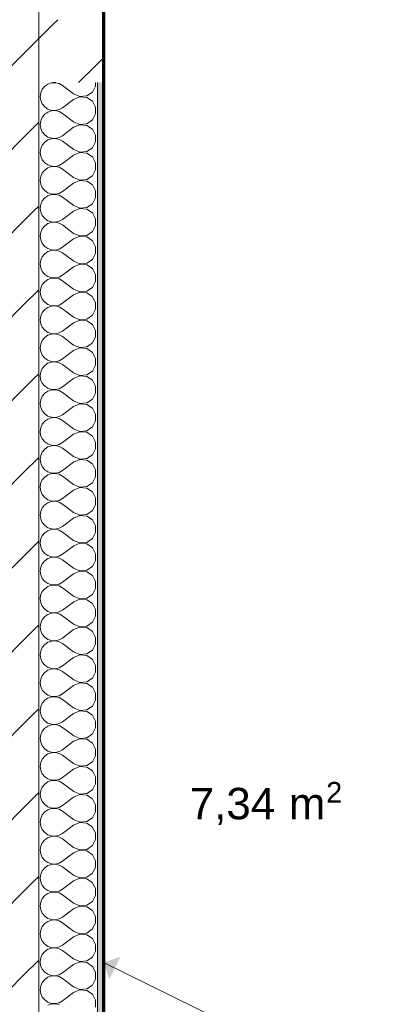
# Model space of a CAD drawing. Header units: millimetres. Extents: x 1523 to 73204, y -91281 to 10268.
# Tile 89 of 120: x 60565 to 61462, y -63568 to -61216. Entities that reach past the tile are written whole.
import ezdxf

# ---------------------------------------------------------------- set-up
doc = ezdxf.new("R2010")
doc.units = ezdxf.units.MM
doc.linetypes.add('CAx_nichtHalbton', pattern=[20001.0584, 10000, -0.5292, 10000, -0.5292])
for name, color, linetype, lineweight, true_color in [('00 A--Anmerkungen Ablauf', 7, 'Continuous', 13, 0x656565), ('Neubau_10 A--Wand innen _ Ausbau', 7, 'Continuous', 13, 0x656565), ('Neubau_10 VSI--Wärmeschutz _veritkal_', 7, 'Continuous', 13, 0x656565), ('Neubau_20 A--Gründungsbelag', 7, 'Continuous', 13, 0x656565), ('Neubau_80 A--Raum', 7, 'Continuous', 13, 0x656565), ('Xref_706_5_--_ÜP_-1_000_16_Übersichtsplan UG_IFC 2025_01_13_dwg', 7, 'Continuous', 13, 0x767676), ('XX', 7, 'Continuous', 18, 0x804040)]:
    doc.layers.add(name, color=color, linetype=linetype, lineweight=lineweight, true_color=true_color)
doc.styles.add('Arial', font='arial.ttf', dxfattribs={"height": 75})
doc.styles.add('Arial_1', font='arial.ttf', dxfattribs={"height": 49.5})

# ---------------------------------------------------------------- blocks, each defined once
blk = doc.blocks.new('Xref_706_5_--_ÜP_-1_000_11_Übersichtsplan UG_IFC 2024_09_30_dwg__X5-41959568-SuD_-1UG gesamt Plot  - Blatt 7')
at = {"layer": 'Neubau_10 VSI--Wärmeschutz _veritkal_', "color": 9, "true_color": 0xcbcbcb, "flags": 128}
for points in [[(53725.3, -72254.2), (53733.8, -72255.2), (53747.1, -72264.4), (53754.6, -72278.8), (53754.3, -72295), (53746.4, -72309.2), (53723.6, -72333.5), (53718.3, -72341), (53715.2, -72349.7), (53714.7, -72358.9), (53716.6, -72367.9), (53721, -72376), (53727.4, -72382.6), (53735.3, -72387.2), (53744.2, -72389.5), (53753.4, -72389.2), (53762.2, -72386.5), (53769.9, -72381.4), (53775.9, -72374.5), (53779.8, -72366.1), (53781.2, -72357), (53780.2, -72347.9), (53776.6, -72339.4)], [(53776.6, -72339.4), (53759.7, -72310.7), (53755.1, -72295.1), (53758.4, -72279.2), (53768.8, -72266.8), (53783.9, -72260.7), (53800, -72262.5), (53813.4, -72271.7), (53820.8, -72286.2), (53820.6, -72302.4), (53812.7, -72316.6), (53789.9, -72340.9), (53784.6, -72348.4), (53781.5, -72357.1), (53780.9, -72366.2), (53782.9, -72375.2), (53787.2, -72383.3), (53793.6, -72390), (53801.6, -72394.6), (53810.5, -72396.8), (53819.7, -72396.6), (53828.5, -72393.8), (53836.1, -72388.8), (53842.2, -72381.8), (53846, -72373.5), (53847.5, -72364.4), (53846.4, -72355.3), (53842.9, -72346.8)], [(53909.1, -72354.1), (53912.7, -72362.6), (53913.8, -72371.7), (53912.3, -72380.8), (53908.4, -72389.2), (53902.4, -72396.1), (53894.7, -72401.2), (53885.9, -72403.9), (53876.8, -72404.2), (53867.8, -72401.9), (53859.9, -72397.3), (53853.5, -72390.7), (53849.2, -72382.6), (53847.2, -72373.6), (53847.8, -72364.4), (53850.8, -72355.7), (53856.1, -72348.2), (53879, -72323.9), (53886.8, -72309.8), (53887.1, -72293.5), (53879.7, -72279.1), (53866.3, -72269.9), (53850.1, -72268.1), (53835.1, -72274.1), (53824.7, -72286.6), (53821.3, -72302.5), (53825.9, -72318.1), (53842.9, -72346.8)], [(53975.4, -72361.5), (53978.9, -72370), (53980, -72379.1), (53978.6, -72388.2), (53974.7, -72396.5), (53968.7, -72403.5), (53961, -72408.5), (53952.2, -72411.3), (53943, -72411.5), (53934.1, -72409.3), (53926.1, -72404.7), (53919.8, -72398), (53915.4, -72389.9), (53913.5, -72381), (53914, -72371.8), (53917.1, -72363.1), (53922.4, -72355.6), (53945.2, -72331.3), (53953.1, -72317.1), (53953.4, -72300.9), (53945.9, -72286.4), (53932.5, -72277.2), (53916.4, -72275.4), (53901.3, -72281.5), (53890.9, -72293.9), (53887.6, -72309.8), (53892.2, -72325.4), (53909.1, -72354.1)], [(54041.7, -72368.8), (54045.2, -72377.3), (54046.3, -72386.4), (54044.8, -72395.5), (54040.9, -72403.9), (54034.9, -72410.8), (54027.2, -72415.9), (54018.5, -72418.6), (54009.3, -72418.9), (54000.4, -72416.6), (53992.4, -72412), (53986, -72405.4), (53981.7, -72397.3), (53979.7, -72388.3), (53980.3, -72379.1), (53983.3, -72370.5), (53988.7, -72362.9), (54011.5, -72338.6), (54019.4, -72324.5), (54019.6, -72308.2), (54012.2, -72293.8), (53998.8, -72284.6), (53982.7, -72282.8), (53967.6, -72288.8), (53957.2, -72301.3), (53953.9, -72317.2), (53958.5, -72332.8), (53975.4, -72361.5)], [(54041.7, -72368.8), (54024.7, -72340.1), (54020.1, -72324.5), (54023.4, -72308.6), (54033.9, -72296.2), (54048.9, -72290.2), (54065.1, -72291.9), (54078.4, -72301.1), (54085.9, -72315.6), (54085.6, -72331.8), (54077.7, -72346), (54054.9, -72370.3), (54049.6, -72377.8), (54046.5, -72386.5), (54046, -72395.7), (54047.9, -72404.6), (54052.3, -72412.8), (54058.7, -72419.4), (54066.6, -72424), (54075.5, -72426.2), (54084.7, -72426), (54093.5, -72423.2), (54101.2, -72418.2), (54107.2, -72411.2), (54111.1, -72402.9), (54112.5, -72393.8), (54111.5, -72384.7), (54107.9, -72376.2)], [(54107.9, -72376.2), (54091, -72347.5), (54086.4, -72331.9), (54089.7, -72316), (54100.1, -72303.5), (54115.2, -72297.5), (54131.3, -72299.3), (54144.7, -72308.5), (54152.1, -72322.9), (54151.9, -72339.2), (54144, -72353.3), (54121.2, -72377.6), (54115.9, -72385.2), (54112.8, -72393.8), (54112.2, -72403), (54114.2, -72412), (54118.5, -72420.1), (54124.9, -72426.7), (54132.9, -72431.3), (54141.8, -72433.6), (54151, -72433.3), (54159.8, -72430.6), (54167.4, -72425.5), (54173.5, -72418.6), (54177.3, -72410.2), (54178.8, -72401.2), (54177.7, -72392), (54174.2, -72383.5)], [(54174.2, -72383.5), (54157.2, -72354.8), (54152.6, -72339.2), (54156, -72323.4), (54166.4, -72310.9), (54181.4, -72304.9), (54197.6, -72306.6), (54211, -72315.8), (54218.4, -72330.3), (54218.1, -72346.5), (54210.3, -72360.7), (54187.4, -72385), (54182.1, -72392.5), (54179.1, -72401.2), (54178.5, -72410.4), (54180.5, -72419.3), (54184.8, -72427.5), (54191.2, -72434.1), (54199.1, -72438.7), (54208.1, -72440.9), (54217.2, -72440.7), (54226, -72437.9), (54233.7, -72432.9), (54239.7, -72425.9), (54243.6, -72417.6), (54245.1, -72408.5), (54244, -72399.4), (54240.4, -72390.9)], [(54306.7, -72398.2), (54310.2, -72406.7), (54311.3, -72415.9), (54309.9, -72424.9), (54306, -72433.3), (54300, -72440.2), (54292.3, -72445.3), (54283.5, -72448), (54274.3, -72448.3), (54265.4, -72446), (54257.4, -72441.4), (54251.1, -72434.8), (54246.7, -72426.7), (54244.8, -72417.7), (54245.3, -72408.5), (54248.4, -72399.9), (54253.7, -72392.4), (54276.5, -72368.1), (54284.4, -72353.9), (54284.7, -72337.6), (54277.2, -72323.2), (54263.8, -72314), (54247.7, -72312.2), (54232.6, -72318.3), (54222.2, -72330.7), (54218.9, -72346.6), (54223.5, -72362.2), (54240.4, -72390.9)], [(54373, -72405.6), (54376.5, -72414.1), (54377.6, -72423.2), (54376.1, -72432.3), (54372.2, -72440.6), (54366.2, -72447.6), (54358.5, -72452.6), (54349.8, -72455.4), (54340.6, -72455.7), (54331.7, -72453.4), (54323.7, -72448.8), (54317.3, -72442.2), (54313, -72434.1), (54311, -72425.1), (54311.6, -72415.9), (54314.6, -72407.2), (54320, -72399.7), (54342.8, -72375.4), (54350.7, -72361.2), (54350.9, -72345), (54343.5, -72330.6), (54330.1, -72321.4), (54314, -72319.6), (54298.9, -72325.6), (54288.5, -72338.1), (54285.2, -72354), (54289.8, -72369.5), (54306.7, -72398.2)], [(54439.2, -72412.9), (54442.8, -72421.4), (54443.8, -72430.6), (54442.4, -72439.6), (54438.5, -72448), (54432.5, -72454.9), (54424.8, -72460), (54416, -72462.8), (54406.8, -72463), (54397.9, -72460.7), (54390, -72456.1), (54383.6, -72449.5), (54379.2, -72441.4), (54377.3, -72432.4), (54377.8, -72423.2), (54380.9, -72414.6), (54386.2, -72407.1), (54409, -72382.8), (54416.9, -72368.6), (54417.2, -72352.3), (54409.7, -72337.9), (54396.4, -72328.7), (54380.2, -72326.9), (54365.2, -72333), (54354.7, -72345.4), (54351.4, -72361.3), (54356, -72376.9), (54373, -72405.6)], [(54505.5, -72420.3), (54509, -72428.8), (54510.1, -72437.9), (54508.6, -72447), (54504.8, -72455.3), (54498.7, -72462.3), (54491.1, -72467.3), (54482.3, -72470.1), (54473.1, -72470.4), (54464.2, -72468.1), (54456.2, -72463.5), (54449.8, -72456.9), (54445.5, -72448.8), (54443.5, -72439.8), (54444.1, -72430.6), (54447.2, -72421.9), (54452.5, -72414.4), (54475.3, -72390.1), (54483.2, -72375.9), (54483.4, -72359.7), (54476, -72345.3), (54462.6, -72336.1), (54446.5, -72334.3), (54431.4, -72340.3), (54421, -72352.8), (54417.7, -72368.7), (54422.3, -72384.2), (54439.2, -72412.9)], [(54571.7, -72427.6), (54575.3, -72436.1), (54576.4, -72445.3), (54574.9, -72454.3), (54571, -72462.7), (54565, -72469.6), (54557.3, -72474.7), (54548.5, -72477.5), (54539.4, -72477.7), (54530.4, -72475.4), (54522.5, -72470.8), (54516.1, -72464.2), (54511.8, -72456.1), (54509.8, -72447.1), (54510.4, -72437.9), (54513.4, -72429.3), (54518.7, -72421.8), (54541.6, -72397.5), (54549.4, -72383.3), (54549.7, -72367), (54542.3, -72352.6), (54528.9, -72343.4), (54512.7, -72341.6), (54497.7, -72347.7), (54487.3, -72360.1), (54483.9, -72376), (54488.5, -72391.6), (54505.5, -72420.3)], [(53714, -72355.7), (53715, -72349.7), (53714.8, -72348.4)], [(54638, -72435), (54641.5, -72443.5), (54642.6, -72452.6), (54641.2, -72461.7), (54637.3, -72470), (54631.3, -72477), (54623.6, -72482), (54614.8, -72484.8), (54605.6, -72485.1), (54596.7, -72482.8), (54588.7, -72478.2), (54582.4, -72471.6), (54578, -72463.5), (54576.1, -72454.5), (54576.6, -72445.3), (54579.7, -72436.6), (54585, -72429.1), (54607.8, -72404.8), (54615.7, -72390.6), (54616, -72374.4), (54608.5, -72360), (54595.1, -72350.8), (54579, -72349), (54563.9, -72355), (54553.5, -72367.5), (54550.2, -72383.4), (54554.8, -72398.9), (54571.7, -72427.6)], [(54704.3, -72442.3), (54707.8, -72450.8), (54708.9, -72460), (54707.4, -72469.1), (54703.5, -72477.4), (54697.5, -72484.4), (54689.8, -72489.4), (54681.1, -72492.2), (54671.9, -72492.4), (54663, -72490.2), (54655, -72485.5), (54648.6, -72478.9), (54644.3, -72470.8), (54642.3, -72461.8), (54642.9, -72452.7), (54645.9, -72444), (54651.3, -72436.5), (54674.1, -72412.2), (54682, -72398), (54682.2, -72381.7), (54674.8, -72367.3), (54661.4, -72358.1), (54645.3, -72356.3), (54630.2, -72362.4), (54619.8, -72374.8), (54616.5, -72390.7), (54621.1, -72406.3), (54638, -72435)], [(54770.5, -72449.7), (54774.1, -72458.2), (54775.1, -72467.3), (54773.7, -72476.4), (54769.8, -72484.7), (54763.8, -72491.7), (54756.1, -72496.8), (54747.3, -72499.5), (54738.1, -72499.8), (54729.2, -72497.5), (54721.3, -72492.9), (54714.9, -72486.3), (54710.5, -72478.2), (54708.6, -72469.2), (54709.1, -72460), (54712.2, -72451.3), (54717.5, -72443.8), (54740.3, -72419.5), (54748.2, -72405.3), (54748.5, -72389.1), (54741, -72374.7), (54727.7, -72365.5), (54711.5, -72363.7), (54696.5, -72369.7), (54686, -72382.2), (54682.7, -72398.1), (54687.3, -72413.6), (54704.3, -72442.3)], [(54903, -72464.4), (54906.6, -72472.9), (54907.7, -72482), (54906.2, -72491.1), (54902.3, -72499.4), (54896.3, -72506.4), (54888.6, -72511.5), (54879.8, -72514.2), (54870.7, -72514.5), (54861.7, -72512.2), (54853.8, -72507.6), (54847.4, -72501), (54843.1, -72492.9), (54841.1, -72483.9), (54841.7, -72474.7), (54844.7, -72466), (54850, -72458.5), (54872.9, -72434.2), (54880.7, -72420), (54881, -72403.8), (54873.6, -72389.4), (54860.2, -72380.2), (54844, -72378.4), (54829, -72384.4), (54818.6, -72396.9), (54815.2, -72412.8), (54819.8, -72428.3), (54836.8, -72457.1), (54840.3, -72465.5), (54841.4, -72474.7), (54839.9, -72483.8), (54836.1, -72492.1), (54830, -72499.1), (54822.4, -72504.1), (54813.6, -72506.9), (54804.4, -72507.1), (54795.5, -72504.9), (54787.5, -72500.2), (54781.1, -72493.6), (54776.8, -72485.5), (54774.8, -72476.5), (54775.4, -72467.4), (54778.5, -72458.7), (54783.8, -72451.2), (54806.6, -72426.9), (54814.5, -72412.7), (54814.7, -72396.5), (54807.3, -72382), (54793.9, -72372.8), (54777.8, -72371), (54762.7, -72377.1), (54752.3, -72389.5), (54749, -72405.4), (54753.6, -72421), (54770.5, -72449.7)], [(55035.6, -72479.1), (55039.1, -72487.6), (55040.2, -72496.7), (55038.7, -72505.8), (55034.8, -72514.2), (55028.8, -72521.1), (55021.1, -72526.2), (55012.4, -72528.9), (55003.2, -72529.2), (54994.3, -72526.9), (54986.3, -72522.3), (54979.9, -72515.7), (54975.6, -72507.6), (54973.6, -72498.6), (54974.2, -72489.4), (54977.2, -72480.7), (54982.6, -72473.2), (55005.4, -72448.9), (55013.3, -72434.7), (55013.5, -72418.5), (55006.1, -72404.1), (54992.7, -72394.9), (54976.6, -72393.1), (54961.5, -72399.1), (54951.1, -72411.6), (54947.8, -72427.5), (54952.4, -72443), (54969.3, -72471.8), (54972.8, -72480.2), (54973.9, -72489.4), (54972.5, -72498.5), (54968.6, -72506.8), (54962.6, -72513.8), (54954.9, -72518.8), (54946.1, -72521.6), (54936.9, -72521.8), (54928, -72519.6), (54920, -72514.9), (54913.7, -72508.3), (54909.3, -72500.2), (54907.4, -72491.2), (54907.9, -72482.1), (54911, -72473.4), (54916.3, -72465.9), (54939.1, -72441.6), (54947, -72427.4), (54947.3, -72411.2), (54939.8, -72396.7), (54926.4, -72387.5), (54910.3, -72385.7), (54895.2, -72391.8), (54884.8, -72404.2), (54881.5, -72420.1), (54886.1, -72435.7), (54903, -72464.4)], [(55101.8, -72486.5), (55105.4, -72495), (55106.4, -72504.1), (55105, -72513.2), (55101.1, -72521.5), (55095.1, -72528.5), (55087.4, -72533.5), (55078.6, -72536.3), (55069.4, -72536.5), (55060.5, -72534.3), (55052.6, -72529.7), (55046.2, -72523), (55041.8, -72514.9), (55039.9, -72505.9), (55040.4, -72496.8), (55043.5, -72488.1), (55048.8, -72480.6), (55071.6, -72456.3), (55079.5, -72442.1), (55079.8, -72425.9), (55072.3, -72411.4), (55059, -72402.2), (55042.8, -72400.4), (55027.8, -72406.5), (55017.3, -72418.9), (55014, -72434.8), (55018.6, -72450.4), (55035.6, -72479.1)], [(55168.1, -72493.8), (55171.6, -72502.3), (55172.7, -72511.4), (55171.2, -72520.5), (55167.4, -72528.9), (55161.3, -72535.8), (55153.7, -72540.9), (55144.9, -72543.6), (55135.7, -72543.9), (55126.8, -72541.6), (55118.8, -72537), (55112.4, -72530.4), (55108.1, -72522.3), (55106.1, -72513.3), (55106.7, -72504.1), (55109.8, -72495.4), (55115.1, -72487.9), (55137.9, -72463.6), (55145.8, -72449.4), (55146, -72433.2), (55138.6, -72418.8), (55125.2, -72409.6), (55109.1, -72407.8), (55094, -72413.8), (55083.6, -72426.3), (55080.3, -72442.2), (55084.9, -72457.8), (55101.8, -72486.5)], [(55168.1, -72493.8), (55151.1, -72465.1), (55146.5, -72449.5), (55149.9, -72433.6), (55160.3, -72421.2), (55175.3, -72415.1), (55191.5, -72416.9), (55204.9, -72426.1), (55212.3, -72440.6), (55212, -72456.8), (55204.2, -72471), (55181.3, -72495.3), (55176, -72502.8), (55173, -72511.5), (55172.4, -72520.6), (55174.4, -72529.6), (55178.7, -72537.7), (55185.1, -72544.4), (55193, -72549), (55202, -72551.2), (55211.1, -72551), (55219.9, -72548.2), (55227.6, -72543.2), (55233.6, -72536.2), (55237.5, -72527.9), (55239, -72518.8), (55237.9, -72509.7), (55234.3, -72501.2)], [(55234.3, -72501.2), (55217.4, -72472.5), (55212.8, -72456.9), (55216.1, -72441), (55226.5, -72428.5), (55241.6, -72422.5), (55257.7, -72424.3), (55271.1, -72433.5), (55278.6, -72447.9), (55278.3, -72464.2), (55270.4, -72478.3), (55247.6, -72502.6), (55242.3, -72510.1), (55239.2, -72518.8), (55238.7, -72528), (55240.6, -72537), (55245, -72545.1), (55251.3, -72551.7), (55259.3, -72556.3), (55268.2, -72558.6), (55277.4, -72558.3), (55286.2, -72555.6), (55293.9, -72550.5), (55299.9, -72543.6), (55303.8, -72535.2), (55305.2, -72526.1), (55304.1, -72517), (55300.6, -72508.5)], [(55300.6, -72508.5), (55283.7, -72479.8), (55279.1, -72464.2), (55282.4, -72448.3), (55292.8, -72435.9), (55307.9, -72429.8), (55324, -72431.6), (55337.4, -72440.8), (55344.8, -72455.3), (55344.6, -72471.5), (55336.7, -72485.7), (55313.9, -72510), (55308.5, -72517.5), (55305.5, -72526.2), (55304.9, -72535.4), (55306.9, -72544.3), (55311.2, -72552.4), (55317.6, -72559.1), (55325.6, -72563.7), (55334.5, -72565.9), (55343.7, -72565.7), (55352.4, -72562.9), (55360.1, -72557.9), (55366.1, -72550.9), (55370, -72542.6), (55371.5, -72533.5), (55370.4, -72524.4), (55366.9, -72515.9)], [(55366.9, -72515.9), (55349.9, -72487.2), (55345.3, -72471.6), (55348.6, -72455.7), (55359.1, -72443.2), (55374.1, -72437.2), (55390.3, -72439), (55403.6, -72448.2), (55411.1, -72462.6), (55410.8, -72478.9), (55402.9, -72493), (55380.1, -72517.3), (55374.8, -72524.9), (55371.7, -72533.5), (55371.2, -72542.7), (55373.1, -72551.7), (55377.5, -72559.8), (55383.9, -72566.4), (55391.8, -72571), (55400.7, -72573.3), (55409.9, -72573), (55418.7, -72570.3), (55426.4, -72565.2), (55432.4, -72558.3), (55436.3, -72549.9), (55437.7, -72540.8), (55436.7, -72531.7), (55433.1, -72523.2)], [(55499.4, -72530.6), (55502.9, -72539.1), (55504, -72548.2), (55502.5, -72557.3), (55498.7, -72565.6), (55492.6, -72572.6), (55485, -72577.6), (55476.2, -72580.4), (55467, -72580.6), (55458.1, -72578.4), (55450.1, -72573.8), (55443.7, -72567.2), (55439.4, -72559), (55437.4, -72550.1), (55438, -72540.9), (55441.1, -72532.2), (55446.4, -72524.7), (55469.2, -72500.4), (55477.1, -72486.2), (55477.3, -72470), (55469.9, -72455.5), (55456.5, -72446.3), (55440.4, -72444.6), (55425.3, -72450.6), (55414.9, -72463), (55411.6, -72478.9), (55416.2, -72494.5), (55433.1, -72523.2)], [(55565.6, -72537.9), (55569.2, -72546.4), (55570.3, -72555.6), (55568.8, -72564.6), (55564.9, -72573), (55558.9, -72579.9), (55551.2, -72585), (55542.4, -72587.7), (55533.3, -72588), (55524.3, -72585.7), (55516.4, -72581.1), (55510, -72574.5), (55505.7, -72566.4), (55503.7, -72557.4), (55504.3, -72548.2), (55507.3, -72539.6), (55512.6, -72532), (55535.5, -72507.8), (55543.3, -72493.6), (55543.6, -72477.3), (55536.2, -72462.9), (55522.8, -72453.7), (55506.6, -72451.9), (55491.6, -72458), (55481.2, -72470.4), (55477.8, -72486.3), (55482.4, -72501.9), (55499.4, -72530.6)], [(55631.9, -72545.3), (55635.4, -72553.8), (55636.5, -72562.9), (55635.1, -72572), (55631.2, -72580.3), (55625.2, -72587.3), (55617.5, -72592.3), (55608.7, -72595.1), (55599.5, -72595.4), (55590.6, -72593.1), (55582.6, -72588.5), (55576.3, -72581.9), (55571.9, -72573.7), (55570, -72564.8), (55570.5, -72555.6), (55573.6, -72546.9), (55578.9, -72539.4), (55601.7, -72515.1), (55609.6, -72500.9), (55609.9, -72484.7), (55602.4, -72470.3), (55589, -72461), (55572.9, -72459.3), (55557.8, -72465.3), (55547.4, -72477.8), (55544.1, -72493.6), (55548.7, -72509.2), (55565.6, -72537.9)], [(55631.9, -72545.3), (55615, -72516.6), (55610.4, -72501), (55613.7, -72485.1), (55624.1, -72472.7), (55639.2, -72466.6), (55655.3, -72468.4), (55668.7, -72477.6), (55676.1, -72492), (55675.9, -72508.3), (55668, -72522.5), (55645.2, -72546.8), (55639.8, -72554.3), (55636.8, -72562.9), (55636.2, -72572.1), (55638.2, -72581.1), (55642.5, -72589.2), (55648.9, -72595.8), (55656.9, -72600.4), (55665.8, -72602.7), (55675, -72602.4), (55683.7, -72599.7), (55691.4, -72594.6), (55697.4, -72587.7), (55701.3, -72579.3), (55702.8, -72570.3), (55701.7, -72561.1), (55698.2, -72552.6)], [(55698.2, -72552.6), (55681.2, -72523.9), (55676.6, -72508.4), (55679.9, -72492.5), (55690.4, -72480), (55705.4, -72474), (55721.6, -72475.8), (55734.9, -72485), (55742.4, -72499.4), (55742.1, -72515.6), (55734.2, -72529.8), (55711.4, -72554.1), (55706.1, -72561.6), (55703, -72570.3), (55702.5, -72579.5), (55704.4, -72588.5), (55708.8, -72596.6), (55715.2, -72603.2), (55723.1, -72607.8), (55732, -72610.1), (55741.2, -72609.8), (55750, -72607), (55757.7, -72602), (55763.7, -72595), (55767.6, -72586.7), (55769, -72577.6), (55768, -72568.5), (55764.4, -72560)], [(55764.4, -72560), (55747.5, -72531.3), (55742.9, -72515.7), (55746.2, -72499.8), (55756.6, -72487.4), (55771.7, -72481.3), (55787.8, -72483.1), (55801.2, -72492.3), (55808.6, -72506.7), (55808.4, -72523), (55800.5, -72537.2), (55777.7, -72561.5), (55772.4, -72569), (55769.3, -72577.6), (55768.7, -72586.8), (55770.7, -72595.8), (55775, -72603.9), (55781.4, -72610.5), (55789.4, -72615.1), (55798.3, -72617.4), (55807.5, -72617.2), (55816.3, -72614.4), (55823.9, -72609.3), (55830, -72602.4), (55833.8, -72594), (55835.3, -72585), (55834.2, -72575.8), (55830.7, -72567.3)], [(55830.7, -72567.3), (55813.7, -72538.6), (55809.1, -72523.1), (55812.5, -72507.2), (55822.9, -72494.7), (55837.9, -72488.7), (55854.1, -72490.5), (55867.5, -72499.7), (55874.9, -72514.1), (55874.6, -72530.3), (55866.8, -72544.5), (55843.9, -72568.8), (55838.6, -72576.3), (55835.6, -72585), (55835, -72594.2), (55837, -72603.2), (55841.3, -72611.3), (55847.7, -72617.9), (55855.6, -72622.5), (55864.6, -72624.8), (55873.7, -72624.5), (55882.5, -72621.7), (55890.2, -72616.7), (55896.2, -72609.7), (55900.1, -72601.4), (55901.6, -72592.3), (55900.5, -72583.2), (55896.9, -72574.7)], [(55903.2, -72610.5), (55901.3, -72601.5), (55901.8, -72592.3), (55904.9, -72583.7)], [(55920.3, -72497.8), (55904.2, -72496), (55889.1, -72502.1), (55878.7, -72514.5), (55875.4, -72530.4), (55880, -72546), (55896.9, -72574.7)]]:
    blk.add_lwpolyline(points, dxfattribs=at)
blk = doc.blocks.new('Xref_706_5_--_ÜP_-1_000_11_Übersichtsplan UG_IFC 2024_09_30_dwg__X316-41959887-SuD_-1UG gesamt Plot  - Blatt 7')
at = {"layer": 'Neubau_10 A--Wand innen _ Ausbau', "color": 9, "true_color": 0xcbcbcb}
blk.add_line((53681.2, -72245), (53668, -72228.4), dxfattribs=at)
blk = doc.blocks.new('Xref_706_5_--_ÜP_-1_000_11_Übersichtsplan UG_IFC 2024_09_30_dwg__X319-41959890-SuD_-1UG gesamt Plot  - Blatt 7')
at = {"layer": 'Neubau_10 A--Wand innen _ Ausbau', "color": 9, "true_color": 0xcbcbcb}
blk.add_line((53720.8, -72294.5), (53709.8, -72280.6), dxfattribs=at)
blk = doc.blocks.new('Xref_706_5_--_ÜP_-1_000_11_Übersichtsplan UG_IFC 2024_09_30_dwg__X320-41959891-SuD_-1UG gesamt Plot  - Blatt 7')
at = {"layer": 'Neubau_10 A--Wand innen _ Ausbau', "color": 9, "true_color": 0xcbcbcb}
blk.add_line((53709.8, -72280.6), (53698.7, -72266.8), dxfattribs=at)
blk = doc.blocks.new('Xref_706_5_--_ÜP_-1_000_11_Übersichtsplan UG_IFC 2024_09_30_dwg__X321-41959892-SuD_-1UG gesamt Plot  - Blatt 7')
at = {"layer": 'Neubau_10 A--Wand innen _ Ausbau', "color": 9, "true_color": 0xcbcbcb}
for p, q in [((53698.7, -72266.8), (53681.2, -72245)), ((53606.2, -72377.5), (53588.3, -72355.2))]:
    blk.add_line(p, q, dxfattribs=at)
blk = doc.blocks.new('Xref_706_5_--_ÜP_-1_000_11_Übersichtsplan UG_IFC 2024_09_30_dwg__X322-41959893-SuD_-1UG gesamt Plot  - Blatt 7')
at = {"layer": 'Neubau_10 A--Wand innen _ Ausbau', "color": 9, "true_color": 0xcbcbcb, "flags": 128}
blk.add_lwpolyline([(53588.3, -72355.2), (53585, -72351.1), (53577.3, -72341.4)], dxfattribs=at)
blk = doc.blocks.new('Xref_706_5_--_ÜP_-1_000_11_Übersichtsplan UG_IFC 2024_09_30_dwg__X323-41959894-SuD_-1UG gesamt Plot  - Blatt 7')
at = {"layer": 'Neubau_10 A--Wand innen _ Ausbau', "color": 9, "true_color": 0xcbcbcb}
blk.add_line((53577.3, -72341.4), (53566.2, -72327.6), dxfattribs=at)
blk = doc.blocks.new('Xref_706_5_--_ÜP_-1_000_11_Übersichtsplan UG_IFC 2024_09_30_dwg__X340-41959912-SuD_-1UG gesamt Plot  - Blatt 7')
at = {"layer": 'Neubau_10 A--Wand innen _ Ausbau', "color": 9, "true_color": 0xcbcbcb}
for p, q in [((53738.7, -72543.1), (53727.6, -72529.3)), ((53937.5, -72565.2), (53926.4, -72551.4)), ((54136.3, -72587.3), (54125.2, -72573.5)), ((54335, -72609.3), (54324, -72595.5)), ((54534.4, -72631.4), (54523.4, -72617.6)), ((54733.2, -72653.5), (54722.2, -72639.7)), ((54932, -72675.6), (54920.9, -72661.8)), ((55130.8, -72697.6), (55119.7, -72683.8)), ((55329.5, -72719.7), (55318.5, -72705.9)), ((55528.9, -72741.8), (55517.9, -72728)), ((55727.7, -72763.9), (55716.7, -72750))]:
    blk.add_line(p, q, dxfattribs=at)
blk = doc.blocks.new('Xref_706_5_--_ÜP_-1_000_11_Übersichtsplan UG_IFC 2024_09_30_dwg__X341-41959913-SuD_-1UG gesamt Plot  - Blatt 7')
at = {"layer": 'Neubau_10 A--Wand innen _ Ausbau', "color": 9, "true_color": 0xcbcbcb}
for p, q in [((53727.6, -72529.3), (53716.6, -72515.5)), ((53926.4, -72551.4), (53915.4, -72537.6)), ((54125.2, -72573.5), (54114.2, -72559.7)), ((54324, -72595.5), (54312.9, -72581.7)), ((54523.4, -72617.6), (54512.3, -72603.8)), ((54722.2, -72639.7), (54711.1, -72625.9)), ((54920.9, -72661.8), (54909.9, -72647.9)), ((55119.7, -72683.8), (55108.7, -72670)), ((55318.5, -72705.9), (55307.5, -72692.1)), ((55517.9, -72728), (55506.8, -72714.2)), ((55716.7, -72750), (55705.6, -72736.2))]:
    blk.add_line(p, q, dxfattribs=at)
blk = doc.blocks.new('Xref_706_5_--_ÜP_-1_000_11_Übersichtsplan UG_IFC 2024_09_30_dwg__X342-41959914-SuD_-1UG gesamt Plot  - Blatt 7')
at = {"layer": 'Neubau_10 A--Wand innen _ Ausbau', "color": 9, "true_color": 0xcbcbcb}
for p, q in [((53617.2, -72391.3), (53606.2, -72377.5)), ((53816, -72413.4), (53804.9, -72399.6)), ((54014.8, -72435.4), (54003.7, -72421.6)), ((54213.5, -72457.5), (54202.5, -72443.7)), ((54412.9, -72479.6), (54401.9, -72465.8)), ((54611.7, -72501.7), (54600.7, -72487.9)), ((54810.5, -72523.7), (54799.4, -72509.9)), ((55009.3, -72545.8), (54998.2, -72532)), ((55208, -72567.8), (55197, -72554)), ((55407.4, -72590), (55396.4, -72576.2)), ((55606.2, -72612), (55595.2, -72598.2)), ((55805, -72634.1), (55794, -72620.3))]:
    blk.add_line(p, q, dxfattribs=at)
blk = doc.blocks.new('Xref_706_5_--_ÜP_-1_000_11_Übersichtsplan UG_IFC 2024_09_30_dwg__X343-41959915-SuD_-1UG gesamt Plot  - Blatt 7')
at = {"layer": 'Neubau_10 A--Wand innen _ Ausbau', "color": 9, "true_color": 0xcbcbcb}
for p, q in [((53628.2, -72405.1), (53617.2, -72391.3)), ((53827, -72427.2), (53816, -72413.4)), ((54025.8, -72449.2), (54014.8, -72435.4)), ((54224.6, -72471.3), (54213.5, -72457.5)), ((54424, -72493.4), (54412.9, -72479.6)), ((54622.8, -72515.5), (54611.7, -72501.7)), ((54821.5, -72537.5), (54810.5, -72523.7)), ((55020.3, -72559.6), (55009.3, -72545.8)), ((55219.1, -72581.6), (55208, -72567.8)), ((55418.5, -72603.8), (55407.4, -72590)), ((55617.3, -72625.8), (55606.2, -72612)), ((55816, -72647.9), (55805, -72634.1))]:
    blk.add_line(p, q, dxfattribs=at)
blk = doc.blocks.new('Xref_706_5_--_ÜP_-1_000_11_Übersichtsplan UG_IFC 2024_09_30_dwg__X344-41959916-SuD_-1UG gesamt Plot  - Blatt 7')
at = {"layer": 'Neubau_10 A--Wand innen _ Ausbau', "color": 9, "true_color": 0xcbcbcb}
for p, q in [((53716.6, -72515.5), (53628.2, -72405.1)), ((53915.4, -72537.6), (53827, -72427.2)), ((54114.2, -72559.7), (54025.8, -72449.2)), ((54312.9, -72581.7), (54224.6, -72471.3)), ((54512.3, -72603.8), (54424, -72493.4)), ((54711.1, -72625.9), (54622.8, -72515.5)), ((54909.9, -72647.9), (54821.5, -72537.5)), ((55108.7, -72670), (55020.3, -72559.6)), ((55307.5, -72692.1), (55219.1, -72581.6)), ((55506.8, -72714.2), (55418.5, -72603.8)), ((55705.6, -72736.2), (55617.3, -72625.8)), ((55867.8, -72712.6), (55816, -72647.9))]:
    blk.add_line(p, q, dxfattribs=at)
blk = doc.blocks.new('Xref_706_5_--_ÜP_-1_000_11_Übersichtsplan UG_IFC 2024_09_30_dwg_ARROWHEAD_10-V6-SuD_-1UG gesamt Plot  - Blatt 7')
at = {"layer": '00 A--Anmerkungen Ablauf', "true_color": 0xededed}
blk.add_hatch(color=7, dxfattribs=at).paths.add_polyline_path([(-525, 525), (-525, -525), (0, 0), (-150, 150)])
at = {"layer": '00 A--Anmerkungen Ablauf', "color": 9, "true_color": 0xcbcbcb}
blk.add_line((0, 0), (-1000, 0), dxfattribs=at)
blk = doc.blocks.new('Xref_706_5_--_ÜP_-1_000_11_Übersichtsplan UG_IFC 2024_09_30_dwg_WC_Du _beh___B-U 013_11-41960454-SuD_-1UG gesamt Plot  - Blatt 7')
at = {"layer": 'Neubau_80 A--Raum', "attachment_point": 1, "rotation": 83.6681, "line_spacing_factor": 0.941778}
for s, insert, char_height, width, style in [('2', (51938.3, -74237.1), 49.5, 46.058, 'Arial_1'), (' m', (51939.3, -74356.2), 75, 138.65, 'Arial'), ('7,34', (51916.4, -74562.4), 75, 244.244, 'Arial')]:
    blk.add_mtext(s, dxfattribs=dict(at, insert=insert, char_height=char_height, width=width, style=style))
blk = doc.blocks.new('Xref_706_5_--_ÜP_-1_000_16_Übersichtsplan UG_IFC 2025_01_13_dwg-35469238-SuD_-1UG gesamt Plot  - Blatt 7')
at = {"layer": 'Neubau_10 VSI--Wärmeschutz _veritkal_', "true_color": 0xcbcbcb}
h = blk.add_hatch(dxfattribs=at)
h.set_pattern_fill('FP_9', color=9, style=0, pattern_type=2)
h.set_pattern_definition([(86.336, (0, 0), (-86.42598, 5.53439), [0, -50]), (86.336, (-41.615, 27.72), (-86.42598, 5.53439), [0, -50])])
h.paths.add_polyline_path([(62131.3, -69982.2), (57031.8, -69655.6), (57030.8, -69670.6), (62130.4, -69997.1)])
at = {"layer": '00 A--Anmerkungen Ablauf', "color": 9, "true_color": 0xcbcbcb, "flags": 128}
blk.add_lwpolyline([(59158, -69740.6), (59348.7, -69409.5), (59325.6, -69105)], dxfattribs=at)
at = {"layer": 'Neubau_10 A--Wand innen _ Ausbau', "color": 9, "true_color": 0xcbcbcb, "flags": 128}
blk.add_lwpolyline([(54377.3, -69641), (56872.2, -69800.7), (57021.9, -69810.3), (59197.4, -69949.6), (62121.4, -70136.9), (62120.6, -70149.3), (62119.8, -70161.8), (62113.4, -70261.6), (62112.6, -70274.1), (62111.8, -70286.5), (61453.4, -70244.4), (61454.2, -70231.9), (61455, -70219.4), (61461.4, -70119.6), (61462.2, -70107.2), (61463, -70094.7), (61471.9, -69955), (61472.9, -69940)], dxfattribs=at)
at = {"layer": 'Neubau_10 VSI--Wärmeschutz _veritkal_', "color": 9, "true_color": 0xcbcbcb}
for p, q in [((57031.8, -69655.6), (56882.1, -69646.1)), ((57021.9, -69810.3), (62121.4, -70136.9))]:
    blk.add_line(p, q, dxfattribs=at)
at = {"layer": 'Neubau_10 VSI--Wärmeschutz _veritkal_', "color": 9, "true_color": 0xcbcbcb, "flags": 128}
for points in [[(59606.9, -69820.5), (56073.5, -69594.3), (55794, -69576.4)], [(57030.8, -69670.6), (62130.4, -69997.1), (62131.3, -69982.2), (61472.9, -69940), (61323.2, -69930.4), (61183.3, -69921.5), (60923.8, -69904.9)]]:
    blk.add_lwpolyline(points, dxfattribs=at)
at = {"layer": 'Neubau_20 A--Gründungsbelag', "color": 9, "true_color": 0xcbcbcb, "flags": 128}
blk.add_lwpolyline([(50115.2, -69368.1), (62121.4, -70136.9), (62715.4, -60860.9), (49239.9, -59998)], close=True, dxfattribs=at)
at = {"rotation": 2.668141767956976}
for name, p in [('Xref_706_5_--_ÜP_-1_000_11_Übersichtsplan UG_IFC 2024_09_30_dwg_WC_Du _beh___B-U 013_11-41960454-SuD_-1UG gesamt Plot  - Blatt 7', (3395.4, 2506.7)), ('Xref_706_5_--_ÜP_-1_000_11_Übersichtsplan UG_IFC 2024_09_30_dwg__X5-41959568-SuD_-1UG gesamt Plot  - Blatt 7', (0, 0)), ('Xref_706_5_--_ÜP_-1_000_11_Übersichtsplan UG_IFC 2024_09_30_dwg__X316-41959887-SuD_-1UG gesamt Plot  - Blatt 7', (0, 0)), ('Xref_706_5_--_ÜP_-1_000_11_Übersichtsplan UG_IFC 2024_09_30_dwg__X321-41959892-SuD_-1UG gesamt Plot  - Blatt 7', (0, 0)), ('Xref_706_5_--_ÜP_-1_000_11_Übersichtsplan UG_IFC 2024_09_30_dwg__X320-41959891-SuD_-1UG gesamt Plot  - Blatt 7', (0, 0)), ('Xref_706_5_--_ÜP_-1_000_11_Übersichtsplan UG_IFC 2024_09_30_dwg__X342-41959914-SuD_-1UG gesamt Plot  - Blatt 7', (0, 0)), ('Xref_706_5_--_ÜP_-1_000_11_Übersichtsplan UG_IFC 2024_09_30_dwg__X319-41959890-SuD_-1UG gesamt Plot  - Blatt 7', (0, 0)), ('Xref_706_5_--_ÜP_-1_000_11_Übersichtsplan UG_IFC 2024_09_30_dwg__X343-41959915-SuD_-1UG gesamt Plot  - Blatt 7', (0, 0)), ('Xref_706_5_--_ÜP_-1_000_11_Übersichtsplan UG_IFC 2024_09_30_dwg__X344-41959916-SuD_-1UG gesamt Plot  - Blatt 7', (0, 0)), ('Xref_706_5_--_ÜP_-1_000_11_Übersichtsplan UG_IFC 2024_09_30_dwg__X323-41959894-SuD_-1UG gesamt Plot  - Blatt 7', (0, 0)), ('Xref_706_5_--_ÜP_-1_000_11_Übersichtsplan UG_IFC 2024_09_30_dwg__X322-41959893-SuD_-1UG gesamt Plot  - Blatt 7', (0, 0)), ('Xref_706_5_--_ÜP_-1_000_11_Übersichtsplan UG_IFC 2024_09_30_dwg__X341-41959913-SuD_-1UG gesamt Plot  - Blatt 7', (0, 0)), ('Xref_706_5_--_ÜP_-1_000_11_Übersichtsplan UG_IFC 2024_09_30_dwg__X340-41959912-SuD_-1UG gesamt Plot  - Blatt 7', (0, 0))]:
    blk.add_blockref(name, p, dxfattribs=at)
at = {"xscale": 0.05699999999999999, "yscale": 0.05699999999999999, "zscale": 0.05699999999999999, "rotation": 240.057265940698}
blk.add_blockref('Xref_706_5_--_ÜP_-1_000_11_Übersichtsplan UG_IFC 2024_09_30_dwg_ARROWHEAD_10-V6-SuD_-1UG gesamt Plot  - Blatt 7', (59129.6, -69790), dxfattribs=at)

msp = doc.modelspace()

# ---------------------------------------------------------------- linework, layer by layer
at = {"layer": 'XX', "color": 7, "linetype": 'CAx_nichtHalbton', "lineweight": 70, "true_color": 0xffffff}
msp.add_line((60765.802, -54481.847), (60765.802, -66481.847), dxfattribs=at)

# ---------------------------------------------------------------- block references
at = {"layer": 'Xref_706_5_--_ÜP_-1_000_16_Übersichtsplan UG_IFC 2025_01_13_dwg', "color": 9, "true_color": 0xcbcbcb, "rotation": 273.6637164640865}
msp.add_blockref('Xref_706_5_--_ÜP_-1_000_16_Übersichtsplan UG_IFC 2025_01_13_dwg-35469238-SuD_-1UG gesamt Plot  - Blatt 7', (126634.737, 0), dxfattribs=at)

doc.saveas('drawing.dxf')
